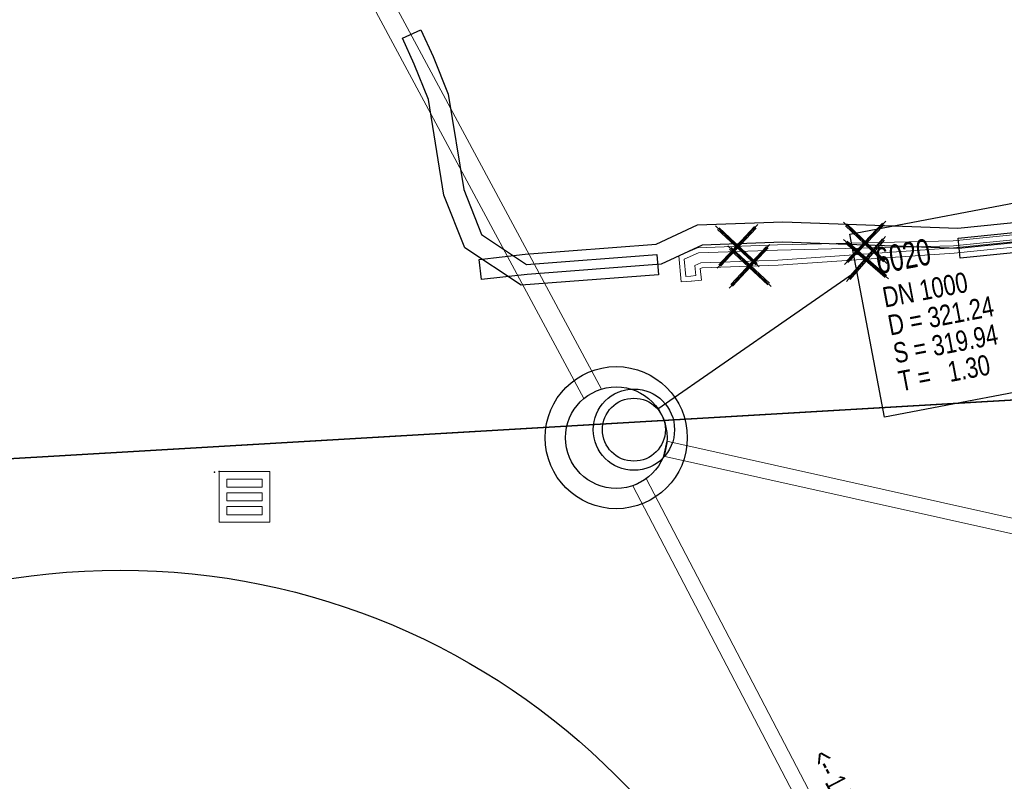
# Model space of a CAD drawing. Extents: x 3503752 to 3504470, y 5375172 to 5375556.
# Tile 52 of 77: x 3504282 to 3504291, y 5375409 to 5375417. Entities that reach past the tile are written whole.
import ezdxf

# ---------------------------------------------------------------- set-up
doc = ezdxf.new("R2010")
doc.units = 0
doc.header["$MEASUREMENT"] = 0
doc.linetypes.add('202', pattern=[2.64, 1.75, -0.38, 0.13, -0.38])
for name, color, linetype in [('$_LISY_$_TMP', 7, 'Continuous'), ('68_BL_STREINLAUF', 7, 'Continuous'), ('_4WP_KANALISATIO', 7, 'Continuous'), ('_4WP_KANCAD', 7, 'Continuous'), ('_4WP_KANCAD-T', 7, 'Continuous'), ('_4WP_LICHT_STILL', 7, 'Continuous'), ('BHM_BAUM_BESTA', 7, 'Continuous'), ('K_FLURSTUECKE', 7, 'Continuous'), ('PUNKTHOEHENATTDEF', 7, 'Continuous'), ('PUNKTNUMMERNATTDEF', 7, 'Continuous'), ('PUNKTSPEZIFIKATION', 7, 'Continuous')]:
    doc.layers.add(name, color=color, linetype=linetype)
doc.styles.add('113', font='TXT', dxfattribs={"width": 0.7, "height": 0.2})
doc.styles.add('116', font='TXT', dxfattribs={"width": 0.7, "height": 0.26})
doc.styles.add('117', font='TXT', dxfattribs={"width": 0.8, "height": 0.2})

# ---------------------------------------------------------------- blocks, each defined once
blk = doc.blocks.new('BAUM_BESTAND')
at = {"color": 250, "linetype": 'Continuous', "lineweight": 25}
blk.add_circle((0, 0), 3, dxfattribs=at)
blk = doc.blocks.new('PUNKT')
blk.add_point((0, 0))
at = {"layer": 'PUNKTHOEHENATTDEF', "linetype": 'Continuous', "flags": 1}
blk.add_attdef('PUNKTHOEHE', (1, -0.5), '', height=0.8, dxfattribs=at)
at = {"layer": 'PUNKTNUMMERNATTDEF', "linetype": 'Continuous', "flags": 1}
blk.add_attdef('PUNKTNUMMER', (1, 0.5), '', height=0.8, dxfattribs=at)
at = {"layer": 'PUNKTSPEZIFIKATION', "linetype": 'Continuous', "flags": 1}
blk.add_attdef('PUNKTSPEZIFIKATION', (1, -1.5), '', height=0.8, dxfattribs=at)
blk = doc.blocks.new('809')
at = {"color": 7, "linetype": 'Continuous', "lineweight": 13}
for points in [[(0, 0), (0.5, 0), (0.5, -0.5), (0, -0.5), (0, 0)], [(0.075005, -0.075005), (0.425003, -0.075005), (0.425003, -0.154999), (0.075005, -0.154999), (0.075005, -0.075005)], [(0.075005, -0.290001), (0.075005, -0.209999), (0.425003, -0.209999), (0.425003, -0.290001), (0.075005, -0.290001)], [(0.075005, -0.425003), (0.425003, -0.425003), (0.425003, -0.345001), (0.075005, -0.345001), (0.075005, -0.425003)]]:
    blk.add_lwpolyline(points, dxfattribs=at)
blk = doc.blocks.new('1016')
at = {"color": 7, "linetype": 'Continuous', "lineweight": 13}
for p, q in [((0.703072, 0.277444), (1.257444, -0.276928)), ((1.257444, 0.277444), (0.703072, -0.276928))]:
    blk.add_line(p, q, dxfattribs=at)
at = {"color": 2, "linetype": 'Continuous', "lineweight": 25}
for p, q in [((1.212401, 0.25319), (0.727326, -0.231885)), ((0.727326, 0.232401), (1.212401, -0.252674)), ((0.748114, 0.25319), (1.23319, -0.231885)), ((1.23319, 0.232401), (0.748114, -0.252674))]:
    blk.add_line(p, q, dxfattribs=at)

msp = doc.modelspace()

# ---------------------------------------------------------------- linework, layer by layer
at = {"layer": '_4WP_KANALISATIO', "color": 1, "linetype": 'Continuous', "lineweight": 25}
for radius in [0.4, 0.31]:
    msp.add_circle((3504287.7558, 5375412.7637, 108.9306), radius, dxfattribs=at)
at = {"layer": '_4WP_KANCAD', "color": 1, "linetype": 'Continuous', "lineweight": 18}
for points in [[(3504287.4382, 5375413.1639), (3504281.8421, 5375423.5793), (3504281.6659, 5375423.4847), (3504287.262, 5375413.0692)], [(3504298.5927, 5375409.424), (3504298.6586, 5375409.7259), (3504298.6586, 5375409.7259), (3504298.2039, 5375410.2411), (3504298.2039, 5375410.2411), (3504288.0482, 5375412.5043), (3504288.0808, 5375412.6507), (3504298.2841, 5375410.3769), (3504298.2841, 5375410.3769), (3504298.8214, 5375409.7681), (3504298.8214, 5375409.7681), (3504298.7393, 5375409.392)], [(3504298.7393, 5375409.392), (3504298.8214, 5375409.7681), (3504298.2841, 5375410.3769), (3504288.0808, 5375412.6507)], [(3504298.5927, 5375409.424), (3504298.6586, 5375409.7259), (3504298.2039, 5375410.2411), (3504288.0482, 5375412.5043)], [(3504292.7455, 5375402.9597), (3504287.8773, 5375412.2815), (3504287.7444, 5375412.2121), (3504292.6125, 5375402.8903)]]:
    msp.add_lwpolyline(points, dxfattribs=at)
at = {"layer": '_4WP_KANCAD', "color": 1, "linetype": 'Continuous', "lineweight": 25}
for radius in [0.7, 0.5]:
    msp.add_circle((3504287.582, 5375412.685, 319.942), radius, dxfattribs=at)
at = {"layer": '_4WP_KANCAD-T', "color": 1, "linetype": 'Continuous', "lineweight": 25}
msp.add_line((3504287.9928, 5375412.97), (3504289.951, 5375414.3289), dxfattribs=at)
at = {"layer": '_4WP_KANCAD-T', "color": 7, "linetype": 'Continuous', "lineweight": 18}
msp.add_lwpolyline([(3504289.8827, 5375414.6893), (3504291.8477, 5375415.0619), (3504292.1894, 5375413.26), (3504290.2244, 5375412.8874), (3504289.8827, 5375414.6893)], dxfattribs=at)
at = {"layer": '_4WP_KANCAD-T', "color": 1, "linetype": 'Continuous', "lineweight": 25}
msp.add_lwpolyline([(3504289.8827, 5375414.6893), (3504291.8477, 5375415.0619), (3504292.1894, 5375413.26), (3504290.2244, 5375412.8874), (3504289.8827, 5375414.6893)], dxfattribs=at)
at = {"layer": '_4WP_LICHT_STILL', "color": 250, "linetype": '202', "lineweight": 25}
for points in [[(3504285.659, 5375416.701), (3504285.778, 5375416.439), (3504285.928, 5375416.067), (3504286.08, 5375415.127), (3504286.254, 5375414.686), (3504286.7, 5375414.391), (3504287.981, 5375414.489), (3504287.997, 5375414.289), (3504286.646, 5375414.187), (3504286.092, 5375414.554), (3504285.886, 5375415.073), (3504285.734, 5375416.013), (3504285.594, 5375416.361), (3504285.477, 5375416.619), (3504285.659, 5375416.701)], [(3504302.623, 5375416.273), (3504299.678, 5375415.751), (3504296.989, 5375415.321), (3504294.419, 5375414.9), (3504290.953, 5375414.549), (3504289.222, 5375414.61), (3504288.429, 5375414.582), (3504288.026, 5375414.393), (3504286.704, 5375414.291), (3504286.256, 5375414.241), (3504286.234, 5375414.439), (3504286.686, 5375414.491), (3504287.974, 5375414.589), (3504288.381, 5375414.78), (3504289.222, 5375414.81), (3504290.947, 5375414.749), (3504294.393, 5375415.098), (3504296.957, 5375415.519), (3504299.644, 5375415.949), (3504302.589, 5375416.469), (3504302.623, 5375416.273)], [(3504302.618, 5375416.171), (3504299.695, 5375415.652), (3504297.005, 5375415.222), (3504294.432, 5375414.801), (3504290.97, 5375414.451), (3504290.95, 5375414.649), (3504294.406, 5375414.999), (3504296.973, 5375415.42), (3504299.661, 5375415.85), (3504302.584, 5375416.367), (3504302.618, 5375416.171)]]:
    msp.add_lwpolyline(points, dxfattribs=at)
at = {"layer": '_4WP_LICHT_STILL', "color": 255, "linetype": 'Continuous', "lineweight": 13}
for points in [[(3504303.4479, 5375416.6223), (3504303.2994, 5375416.4309), (3504302.7988, 5375416.4154), (3504302.5263, 5375416.3394), (3504299.6071, 5375415.8229), (3504296.9194, 5375415.393), (3504294.3519, 5375414.9722), (3504290.8983, 5375414.6226), (3504289.169, 5375414.5826), (3504288.3821, 5375414.5553), (3504288.1971, 5375414.4738), (3504288.2226, 5375414.2189), (3504288.3214, 5375414.2268)], [(3504288.3225, 5375414.2269), (3504288.4212, 5375414.237), (3504288.4098, 5375414.3493), (3504288.4277, 5375414.357), (3504288.6122, 5375414.3637), (3504289.176, 5375414.3827), (3504290.9077, 5375414.5028), (3504294.368, 5375414.853), (3504296.9384, 5375415.2743), (3504299.6267, 5375415.7043), (3504302.53, 5375416.2187), (3504302.6786, 5375416.1517), (3504302.856, 5375416.0781), (3504302.5843, 5375415.8755), (3504302.3917, 5375415.7816), (3504302.5546, 5375414.6609), (3504302.7161, 5375414.1865)]]:
    msp.add_lwpolyline(points, dxfattribs=at)
at = {"layer": '_4WP_LICHT_STILL', "color": 190, "linetype": 'Continuous', "lineweight": 18}
for points in [[(3504303.4874, 5375416.5916), (3504303.3244, 5375416.3816), (3504302.8064, 5375416.3656), (3504302.5374, 5375416.2906), (3504299.6154, 5375415.7736), (3504296.9274, 5375415.3436), (3504294.3584, 5375414.9226), (3504290.9014, 5375414.5726), (3504289.1704, 5375414.5326), (3504288.3934, 5375414.5056), (3504288.2504, 5375414.4426), (3504288.2674, 5375414.2726), (3504288.3174, 5375414.2766)], [(3504302.7634, 5375414.2026), (3504302.6034, 5375414.6726), (3504302.4464, 5375415.7526), (3504302.6104, 5375415.8326), (3504302.9564, 5375416.0906), (3504302.6984, 5375416.1976), (3504302.5364, 5375416.2706), (3504299.6184, 5375415.7536), (3504296.9304, 5375415.3236), (3504294.3614, 5375414.9026), (3504290.9034, 5375414.5526), (3504289.1734, 5375414.4326), (3504288.6104, 5375414.4136), (3504288.4164, 5375414.4066), (3504288.3564, 5375414.3806), (3504288.3664, 5375414.2816), (3504288.3174, 5375414.2766)]]:
    msp.add_lwpolyline(points, dxfattribs=at)
at = {"layer": 'K_FLURSTUECKE', "color": 252, "linetype": 'Continuous', "lineweight": 35}
for p, q in [((3504273.6657, 5375412.0109), (3504293.7643, 5375413.1891)), ((3504293.7643, 5375413.1891), (3504273.6657, 5375412.0109)), ((3504273.6657, 5375412.0109), (3504293.7643, 5375413.1891)), ((3504293.7643, 5375413.1891), (3504273.6657, 5375412.0109))]:
    msp.add_line(p, q, dxfattribs=at)

# ---------------------------------------------------------------- block references
at = {"layer": '$_LISY_$_TMP', "color": 7, "xscale": 0.75, "yscale": 0.75}
for p, rotation in [((3504289.5103, 5375414.5945), 181.9901596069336), ((3504290.7686, 5375414.6196), 181.3237701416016), ((3504289.3084, 5375414.3919), 3.967945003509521), ((3504288.1593, 5375414.3484), 1.932874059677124)]:
    msp.add_blockref('1016', p, dxfattribs=dict(at, rotation=rotation))
at = {"layer": '68_BL_STREINLAUF', "color": 7}
for name, p in [('PUNKT', (3504283.6272, 5375412.3465)), ('PUNKT', (3504283.6722, 5375412.3515, 321.3566)), ('809', (3504283.6722, 5375412.3515))]:
    msp.add_blockref(name, p, dxfattribs=at)
at = {"layer": 'BHM_BAUM_BESTA', "color": 7, "xscale": 2.299999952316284, "yscale": 2.299999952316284}
for p in [(3504297.76, 5375405.93), (3504282.7, 5375404.48)]:
    msp.add_blockref('BAUM_BESTAND', p, dxfattribs=at)

# ---------------------------------------------------------------- texts
at = {"layer": '_4WP_KANCAD-T', "color": 1, "linetype": 'Continuous'}
for s, height, rotation, style, width, p in [('6020', 0.26, 10.737, '116', 0.7, (3504290.1649, 5375414.2932)), ('DN 1000', 0.2, 10.737, '117', 0.8, (3504290.2271, 5375413.9651)), ('D = 321.24', 0.2, 10.737, '117', 0.8, (3504290.2793, 5375413.69)), ('S = 319.94', 0.2, 10.737, '117', 0.8, (3504290.3315, 5375413.4149)), ('T =   1.30', 0.2, 10.737, '117', 0.8, (3504290.3836, 5375413.1398)), ('<-- 1.5 % 11.0 m DN 150 PP', 0.2, 297.57508, '113', 0.7, (3504289.5011, 5375409.5433))]:
    msp.add_text(s, height=height, rotation=rotation, dxfattribs=dict(at, style=style, width=width)).set_placement(p)

doc.saveas('drawing.dxf')
